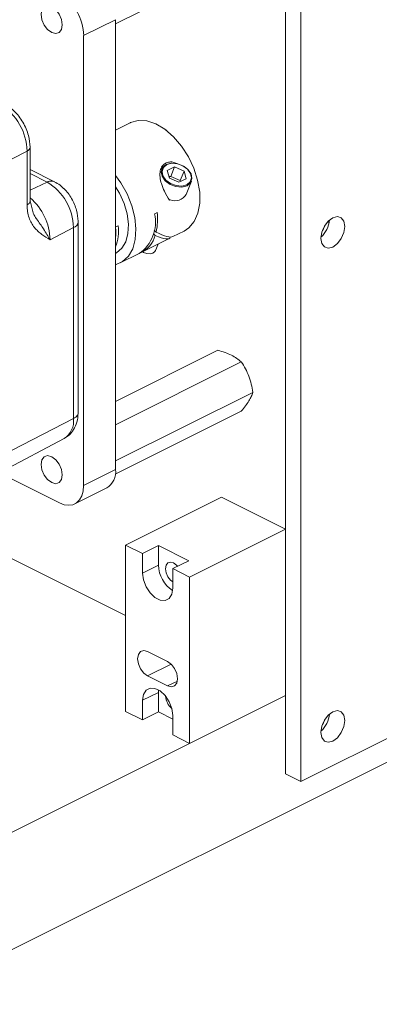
# Paper-space layout 'Sheet3' of a CAD drawing. Header units: inches. Extents: x 0.78 to 10.31, y 0.31 to 7.8.
# Tile 21 of 24: x 5.26 to 6.25, y 0.31 to 3.04. Entities that reach past the tile are written whole.
import ezdxf

# ---------------------------------------------------------------- set-up
doc = ezdxf.new("R2010")
doc.units = ezdxf.units.IN
doc.header["$MEASUREMENT"] = 0
doc.layers.add('SLD-0', color=7, linetype='Continuous')
doc.styles.add('SLDTEXTSTYLE3', font='TXT', dxfattribs={"width": 0.75})
doc.dimstyles.new('SLDDIMSTYLE2', dxfattribs={"dimtxt": 0.125, "dimasz": 0.13, "dimexe": 0, "dimexo": 0.0625, "dimgap": 0.03125, "dimtad": 0, "dimtih": 1, "dimtoh": 1, "dimlfac": 2, "dimrnd": 1e-09, "dimzin": 12, "dimdsep": 46, "dimtxsty": 'SLDTEXTSTYLE3', "dimsah": 1, "dimcen": 0.09, "dimadec": 0, "dimazin": 3, "dimtfac": 1, "dimtofl": 0, "dimtmove": 0, "dimatfit": 3, "dimfxl": 1, "dimfrac": 2, "dimtolj": 1, "dimtzin": 12, "dimarcsym": 0})

# ---------------------------------------------------------------- blocks, each defined once
blk = doc.blocks.new('_D_5')
at = {"layer": 'SLD-0'}
for p, q in [((9.2038, 5.5995), (9.2038, 7.8007)), ((9.2038, 7.6925), (8.7478, 7.4645)), ((8.0627, 7.4448), (8.0373, 7.4448)), ((8.0373, 7.4448), (8.0373, 7.2464)), ((8.6341, 7.4448), (8.6595, 7.4448)), ((8.6595, 7.4448), (8.6595, 7.2464)), ((8.0373, 7.2464), (8.0627, 7.2464)), ((8.6595, 7.2464), (8.6341, 7.2464)), ((2.6101, 4.3956), (7.949, 7.065)), ((2.6101, 3.0604), (2.6101, 4.5039))]:
    blk.add_line(p, q, dxfattribs=at)
for points in [[(9.2038, 7.6925), (9.1029, 7.6644), (9.1208, 7.6286)], [(2.6101, 4.3956), (2.7109, 4.4237), (2.6931, 4.4594)]]:
    blk.add_solid(points, dxfattribs=at)
at = {"layer": 'SLD-0', "char_height": 0.125, "attachment_point": 1, "style": 'SLDTEXTSTYLE3'}
for s, insert in [('473.71', (8.0944, 7.4075, -0.8317)), ('18.65', (8.0898, 7.2205, -0.8317))]:
    blk.add_mtext(s, dxfattribs=dict(at, insert=insert))

psp = doc.layouts.new('Sheet3')

# ---------------------------------------------------------------- linework, layer by layer
at = {"color": 144, "linetype": 'Continuous', "lineweight": 0}
for p, q in [((5.9923, 0.9493), (5.9923, 3.2497)), ((5.6655, 2.618), (5.6856, 2.628)), ((5.6716, 2.5968), (5.6655, 2.618)), ((5.675, 2.6019), (5.6856, 2.628)), ((5.7117, 2.6168), (5.7011, 2.5907)), ((5.7117, 2.6168), (5.7178, 2.5956)), ((5.675, 2.6019), (5.6707, 2.5997)), ((5.6977, 2.5856), (5.6716, 2.5968)), ((5.7178, 2.5956), (5.6977, 2.5856)), ((5.7019, 2.5877), (5.7011, 2.5907)), ((5.7013, 2.5901), (5.7034, 2.5884)), ((5.7208, 2.561), (5.7212, 2.5612)), ((5.6738, 2.5375), (5.6697, 2.5386)), ((5.6714, 2.5363), (5.6738, 2.5375)), ((5.6306, 2.4986), (5.6375, 2.5021)), ((6.1116, 2.4795), (6.1116, 2.4695)), ((5.5227, 2.4621), (5.5294, 2.4654)), ((5.6274, 2.4434), (5.6321, 2.4387)), ((5.5227, 1.9795), (5.8056, 2.1209)), ((5.5504, 1.5819), (5.8155, 1.7145)), ((5.9923, 1.6262), (5.8155, 1.7145)), ((5.5504, 1.387), (4.9804, 1.672)), ((5.5504, 1.5819), (5.5504, 1.1219)), ((5.7247, 1.539), (5.6805, 1.5169)), ((5.6805, 1.4628), (5.6805, 1.5169)), ((5.7272, 1.0335), (5.9923, 1.166)), ((5.5504, 1.1219), (5.597, 1.0985)), ((5.6412, 1.1206), (5.597, 1.0985)), ((5.6412, 1.1206), (5.6805, 1.101)), ((5.6805, 1.0568), (5.6805, 1.1109)), ((5.6805, 1.0568), (5.7272, 1.0335))]:
    psp.add_line(p, q, dxfattribs=at)
at = {"color": 7, "linetype": 'Continuous', "lineweight": 15}
for p, q in [((6.0347, 3.2285), (6.0347, 0.9281)), ((5.5227, 3.0237), (5.8699, 3.1973)), ((5.4343, 2.9913), (5.5227, 3.0355)), ((5.5227, 1.791), (5.5227, 3.0355)), ((5.4343, 1.7468), (5.4343, 2.9913)), ((10.1536, 2.9875), (6.0347, 0.9281)), ((5.5626, 2.7502), (5.5227, 2.7302)), ((5.6622, 2.7298), (5.6611, 2.7306)), ((5.2778, 2.6719), (5.2371, 2.6508)), ((5.2778, 2.5232), (5.2778, 2.6719)), ((5.2865, 2.534), (5.2865, 2.6826)), ((5.3533, 2.5873), (5.2865, 2.6207)), ((5.6856, 2.628), (5.7117, 2.6168)), ((5.693, 2.6371), (5.6925, 2.6372)), ((5.7123, 2.6292), (5.7119, 2.6294)), ((5.7011, 2.5907), (5.675, 2.6019)), ((5.7173, 2.5523), (5.7321, 2.5888)), ((5.2958, 2.4971), (5.2865, 2.534)), ((5.7557, 2.5413), (5.7557, 2.5427)), ((5.302, 2.4876), (5.3038, 2.484)), ((5.4062, 2.4603), (5.3416, 2.4269)), ((5.4062, 1.9321), (5.4062, 2.4603)), ((5.4192, 2.4764), (5.419, 2.4784)), ((5.4192, 1.9482), (5.4192, 2.4764)), ((5.6295, 2.4533), (5.6347, 2.4481)), ((5.5951, 2.3922), (5.6704, 2.4299)), ((5.6812, 2.4353), (5.7123, 2.4508)), ((5.6326, 2.3966), (5.6399, 2.4147)), ((5.5355, 2.3625), (5.5881, 2.3888)), ((5.5227, 1.9152), (5.8699, 2.0888)), ((5.5227, 1.8149), (5.902, 2.0045)), ((5.419, 1.9502), (5.419, 1.9482)), ((5.5218, 1.7784), (5.8699, 1.9524)), ((5.2371, 1.8446), (5.4062, 1.9321)), ((5.2099, 1.7868), (5.3801, 1.8766)), ((5.2007, 1.7822), (5.3678, 1.6986)), ((5.4343, 1.7468), (5.5227, 1.791)), ((5.4099, 1.6959), (5.4983, 1.7401)), ((4.9334, 0.3118), (7.6501, 1.6702)), ((5.7272, 1.4936), (5.9923, 1.6261)), ((5.597, 1.5586), (5.5504, 1.5819)), ((5.597, 1.5586), (5.6412, 1.5807)), ((5.7247, 1.539), (5.6412, 1.5807)), ((5.6412, 1.5807), (5.6412, 1.5266)), ((5.597, 1.5586), (5.597, 1.5045)), ((5.6412, 1.5266), (5.597, 1.5045)), ((5.7272, 1.4936), (5.6805, 1.5169)), ((5.7272, 1.0335), (5.7272, 1.4936)), ((5.6663, 1.26), (5.6112, 1.2876)), ((5.6112, 1.2201), (5.6663, 1.1925)), ((5.6412, 1.1748), (5.597, 1.1527)), ((5.6416, 1.1814), (5.6412, 1.1748)), ((5.6412, 1.1748), (5.6412, 1.1206)), ((4.9334, 0.6366), (5.9923, 1.166)), ((5.597, 1.1527), (5.597, 1.0985)), ((6.0347, 0.9281), (5.9923, 0.9493))]:
    psp.add_line(p, q, dxfattribs=at)
at = {"color": 8, "linetype": 'Continuous', "lineweight": 15}
for p, q in [((5.3331, 2.5863), (5.2865, 2.6096)), ((5.2865, 2.564), (5.3331, 2.5863)), ((5.6112, 1.2201), (5.6764, 1.2527)), ((5.6663, 1.1925), (5.6934, 1.206))]:
    psp.add_line(p, q, dxfattribs=at)
at = {"color": 7, "linetype": 'Continuous', "lineweight": 15, "flags": 128}
for points in [[(5.3753, 3.021), (5.373, 3.0359), (5.3667, 3.0507), (5.3572, 3.0633), (5.3459, 3.0716), (5.3347, 3.0745), (5.3252, 3.0715), (5.3188, 3.063), (5.3166, 3.0503), (5.3188, 3.0355), (5.3252, 3.0206), (5.3347, 3.0081), (5.3459, 2.9997), (5.3572, 2.9968), (5.3667, 2.9999), (5.373, 3.0084), (5.3753, 3.021)], [(5.7123, 2.4508), (5.7252, 2.4595), (5.74, 2.477), (5.7501, 2.5), (5.7552, 2.5276), (5.755, 2.5584), (5.7494, 2.5911), (5.7389, 2.6243), (5.7238, 2.6564), (5.7048, 2.686), (5.6827, 2.7117), (5.6587, 2.7324), (5.6337, 2.7472), (5.6088, 2.7554), (5.5852, 2.7566), (5.564, 2.7508), (5.5626, 2.7502)], [(5.6598, 2.5898), (5.6511, 2.6022), (5.6485, 2.615), (5.6524, 2.6264), (5.6622, 2.6346), (5.6764, 2.6384), (5.6925, 2.6372)], [(5.7216, 2.6218), (5.7299, 2.61), (5.7324, 2.5977), (5.7286, 2.5868), (5.7193, 2.5789), (5.7057, 2.5753), (5.69, 2.5765), (5.6746, 2.5823), (5.6617, 2.5918), (5.6534, 2.6036), (5.6509, 2.6159), (5.6547, 2.6268), (5.664, 2.6347), (5.6776, 2.6383), (5.6933, 2.6371), (5.7087, 2.6313), (5.7216, 2.6218)], [(5.7123, 2.6292), (5.7224, 2.6211), (5.7311, 2.6088), (5.7337, 2.5959), (5.7298, 2.5845), (5.7201, 2.5763), (5.7059, 2.5726), (5.6894, 2.5738), (5.6733, 2.5799), (5.6598, 2.5898), (5.6598, 2.5898)], [(5.5227, 2.6045), (5.5375, 2.5838), (5.5545, 2.5533), (5.5675, 2.521), (5.5757, 2.4884), (5.5789, 2.4567), (5.577, 2.4275), (5.5699, 2.402), (5.5581, 2.3813), (5.5421, 2.3663), (5.5227, 2.3577)], [(5.5223, 2.3889), (5.5255, 2.3907), (5.5401, 2.4033), (5.5507, 2.4214), (5.5567, 2.4441), (5.5579, 2.4701), (5.5543, 2.4983), (5.5459, 2.5271), (5.5333, 2.5553), (5.5227, 2.5731)], [(6.1231, 2.4065), (6.1358, 2.416), (6.1465, 2.4301), (6.1537, 2.4469), (6.1562, 2.4637), (6.1537, 2.478), (6.1465, 2.4876), (6.1358, 2.491), (6.1231, 2.4877), (6.1104, 2.4783), (6.0996, 2.4641), (6.0925, 2.4474), (6.0899, 2.4306), (6.0925, 2.4163), (6.0996, 2.4067), (6.1104, 2.4033), (6.1231, 2.4065)], [(5.3753, 1.7761), (5.373, 1.791), (5.3667, 1.8058), (5.3572, 1.8183), (5.3459, 1.8267), (5.3347, 1.8296), (5.3252, 1.8265), (5.3188, 1.8181), (5.3166, 1.8054), (5.3188, 1.7906), (5.3252, 1.7757), (5.3347, 1.7632), (5.3459, 1.7548), (5.3572, 1.7519), (5.3667, 1.755), (5.373, 1.7634), (5.3753, 1.7761)], [(5.3678, 1.6986), (5.3808, 1.6937), (5.3933, 1.6921), (5.4048, 1.6939), (5.4148, 1.6989), (5.4231, 1.7072), (5.4293, 1.7182), (5.433, 1.7315), (5.4343, 1.7468)], [(5.694, 1.5236), (5.6914, 1.5265), (5.683, 1.5328), (5.6745, 1.535), (5.6673, 1.5327), (5.6625, 1.5263), (5.6609, 1.5168), (5.6625, 1.5056), (5.6673, 1.4944), (5.6745, 1.4849), (5.6805, 1.4801)], [(5.597, 1.5045), (5.5996, 1.4857), (5.6068, 1.4668), (5.6179, 1.4498), (5.6315, 1.4369), (5.646, 1.4297), (5.6596, 1.4289), (5.6707, 1.4348), (5.678, 1.4465), (5.6805, 1.4628)], [(5.6112, 1.2876), (5.6006, 1.2903), (5.5917, 1.2875), (5.5857, 1.2795), (5.5836, 1.2676), (5.5857, 1.2537), (5.5917, 1.2397), (5.6006, 1.2279), (5.6112, 1.2201)], [(5.6663, 1.1925), (5.6769, 1.1898), (5.6858, 1.1926), (5.6918, 1.2006), (5.6939, 1.2125), (5.6918, 1.2265), (5.6858, 1.2404), (5.6769, 1.2522), (5.6663, 1.26)], [(5.6805, 1.1109), (5.678, 1.1297), (5.6707, 1.1487), (5.6596, 1.1656), (5.646, 1.1785), (5.6315, 1.1857), (5.6179, 1.1865), (5.6068, 1.1806), (5.5996, 1.1689), (5.597, 1.1527)], [(6.1231, 1.0399), (6.1358, 1.0494), (6.1465, 1.0636), (6.1537, 1.0803), (6.1562, 1.0971), (6.1537, 1.1114), (6.1465, 1.121), (6.1358, 1.1244), (6.1231, 1.1211), (6.1104, 1.1117), (6.0996, 1.0975), (6.0925, 1.0808), (6.0899, 1.064), (6.0925, 1.0497), (6.0996, 1.0401), (6.1104, 1.0367), (6.1231, 1.0399)]]:
    psp.add_lwpolyline(points, dxfattribs=at)
at = {"color": 144, "linetype": 'Continuous', "lineweight": 0, "flags": 128}
for points in [[(5.6701, 2.6019), (5.6716, 2.6017), (5.6741, 2.6014)], [(6.0941, 2.4525), (6.097, 2.4568), (6.1016, 2.4673)], [(5.5972, 2.3933), (5.5999, 2.3917), (5.6088, 2.3883), (5.618, 2.3876), (5.6259, 2.3897), (5.6313, 2.3943), (5.6326, 2.3966)], [(6.0942, 1.086), (6.0969, 1.0902), (6.1015, 1.1006)]]:
    psp.add_lwpolyline(points, dxfattribs=at)
at = {"color": 7, "linetype": 'Continuous', "lineweight": 15}
for centre, radius, start, end in [((5.2983, 2.989), 0.1361, 0.9678, 59.2421), ((5.1251, 2.6693), 0.1527, 0.9678, 59.2421), ((5.2566, 2.4578), 0.1495, 0.9678, 59.2421), ((5.4753, 2.4835), 0.1633, 347.4772, 6.5417), ((5.4126, 2.4494), 0.1179, 339.0297, 7.8087), ((5.5599, 2.4584), 0.0748, 295.0009, 344.7412), ((5.4692, 1.7854), 0.0538, 302.6962, 5.9747), ((5.7257, 1.5273), 0.0844, 180.4626, 237.3429)]:
    psp.add_arc(centre, radius, start, end, dxfattribs=at)
at = {"color": 8, "linetype": 'Continuous', "lineweight": 15}
for centre, radius, start, end in [((5.2732, 2.6845), 0.0134, 290.0794, 352.0603), ((5.2732, 2.5358), 0.0134, 290.082, 352.0379), ((5.1841, 2.4225), 0.1576, 1.6033, 49.4722), ((5.3996, 2.4789), 0.0198, 289.3667, 352.7532), ((5.3487, 1.9252), 0.0579, 302.8317, 6.8044)]:
    psp.add_arc(centre, radius, start, end, dxfattribs=at)
at = {"color": 144, "linetype": 'Continuous', "lineweight": 0}
for centre, radius, start, end in [((5.6871, 2.5696), 0.0348, 247.503, 330.0652), ((5.5269, 2.4756), 0.1062, 305.17, 12.5499), ((6.0428, 2.4873), 0.0712, 311.6511, 355.2188), ((5.3781, 2.4463), 0.1452, 354.8419, 5.1581), ((5.7078, 1.1663), 0.0469, 182.7121, 230.418), ((6.0428, 1.1207), 0.0712, 311.6511, 355.2188)]:
    psp.add_arc(centre, radius, start, end, dxfattribs=at)
psp.add_ellipse((5.5288, 2.5462), major_axis=(0.1438, -0.1145), ratio=0.180295, start_param=5.645869, end_param=6.366719, dxfattribs=at)
at = {"color": 7, "linetype": 'Continuous', "lineweight": 15}
psp.add_ellipse((5.5396, 2.5516), major_axis=(0.1438, -0.1145), ratio=0.180295, start_param=5.56868, end_param=6.199706, dxfattribs=at)
for points, knots in [([(5.2865, 2.6826), (5.2856, 2.6935), (5.2841, 2.7102), (5.2756, 2.734), (5.2666, 2.7519), (5.2555, 2.7684), (5.2392, 2.7871), (5.2255, 2.7956), (5.2166, 2.8012)], [0, 0, 0, 0, 0.237482, 0.365866, 0.497336, 0.629165, 0.758603, 1, 1, 1, 1]), ([(5.3843, 2.5635), (5.3794, 2.5684), (5.3697, 2.5781), (5.3586, 2.5843), (5.3531, 2.5874)], [0, 0, 0, 0, 0.506973, 1, 1, 1, 1]), ([(5.3416, 2.4269), (5.3338, 2.4315), (5.326, 2.4362), (5.3149, 2.4443), (5.3113, 2.4472), (5.3045, 2.4536), (5.3012, 2.4571), (5.2921, 2.4684), (5.2871, 2.4772), (5.2816, 2.4929), (5.2802, 2.4985), (5.2783, 2.5104), (5.2778, 2.5166), (5.2778, 2.5232)], [0, 0, 0, 0, 0.25, 0.25, 0.375, 0.375, 0.5, 0.5, 0.75, 0.75, 0.875, 0.875, 1, 1, 1, 1]), ([(5.3042, 2.4842), (5.3038, 2.4847), (5.3009, 2.4888), (5.2984, 2.4936), (5.2962, 2.4976)], [0, 0, 0, 0, 0.144197, 1, 1, 1, 1]), ([(5.383, 1.8787), (5.3868, 1.8811), (5.3962, 1.887), (5.4076, 1.9017), (5.4169, 1.9221), (5.4184, 1.9386), (5.4191, 1.9469)], [0, 0, 0, 0, 0.168872, 0.424489, 0.70753, 1, 1, 1, 1])]:
    psp.add_open_spline(points, degree=3, knots=knots, dxfattribs=at)
at = {"color": 144, "linetype": 'Continuous', "lineweight": 0}
for points, knots in [([(5.6714, 2.5363), (5.6665, 2.544), (5.6582, 2.5574), (5.6491, 2.5803), (5.6447, 2.6002), (5.6451, 2.6172), (5.6505, 2.6303), (5.6596, 2.6386), (5.6711, 2.6423), (5.6831, 2.6418), (5.6903, 2.6382), (5.6933, 2.6366)], [0, 0, 0, 0, 0.193942, 0.333913, 0.447392, 0.561514, 0.660598, 0.752437, 0.842459, 0.93231, 1, 1, 1, 1]), ([(5.3776, 2.5696), (5.3785, 2.569), (5.3835, 2.5655), (5.3915, 2.5552), (5.4014, 2.5408), (5.4093, 2.5247), (5.417, 2.5034), (5.4182, 2.4882), (5.419, 2.4784)], [0, 0, 0, 0, 0.035021, 0.198574, 0.365599, 0.532623, 0.696177, 1, 1, 1, 1]), ([(5.8427, 2.1073), (5.8372, 2.1101), (5.8313, 2.1126), (5.8188, 2.1171), (5.8123, 2.1191), (5.8056, 2.1209)], [0, 0, 0, 0, 0.5, 0.5, 1, 1, 1, 1]), ([(5.8699, 2.0888), (5.8662, 2.0921), (5.8621, 2.0954), (5.8531, 2.1017), (5.8481, 2.1046), (5.8427, 2.1073)], [0, 0, 0, 0, 0.5, 0.5, 1, 1, 1, 1]), ([(5.8909, 2.0491), (5.8882, 2.0563), (5.885, 2.0632), (5.8779, 2.0763), (5.874, 2.0827), (5.8699, 2.0888)], [0, 0, 0, 0, 0.5, 0.5, 1, 1, 1, 1]), ([(5.8909, 1.9809), (5.8936, 1.9854), (5.8959, 1.9895), (5.8995, 1.9973), (5.9009, 2.001), (5.902, 2.0045)], [0, 0, 0, 0, 0.5, 0.5, 1, 1, 1, 1])]:
    psp.add_open_spline(points, degree=3, knots=knots, dxfattribs=at)
at = {"color": 8, "linetype": 'Continuous', "lineweight": 15}
for points, knots in [([(5.353, 2.5874), (5.3529, 2.5875), (5.3511, 2.5887), (5.3467, 2.5893), (5.3401, 2.5891), (5.3354, 2.5872), (5.3331, 2.5863)], [0, 0, 0, 0, 0.029465, 0.352977, 0.676488, 1, 1, 1, 1]), ([(5.3416, 2.4269), (5.3358, 2.4366), (5.325, 2.4548), (5.3108, 2.4748), (5.3042, 2.4842)], [0, 0, 0, 0, 0.534914, 1, 1, 1, 1]), ([(5.419, 1.9482), (5.419, 1.9472), (5.419, 1.9446), (5.4168, 1.9404), (5.4126, 1.9359), (5.4083, 1.9334), (5.4062, 1.9321)], [0, 0, 0, 0, 0.168764, 0.445843, 0.722921, 1, 1, 1, 1])]:
    psp.add_open_spline(points, degree=3, knots=knots, dxfattribs=at)
at = {"color": 144, "linetype": 'Continuous', "lineweight": 0}
for points in [[(5.902, 2.0045), (5.8998, 2.0198), (5.8964, 2.0348), (5.8909, 2.0491)], [(5.8699, 1.9524), (5.8782, 1.9624), (5.8854, 1.9721), (5.8909, 1.9809)]]:
    psp.add_open_spline(points, degree=3, dxfattribs=at)

# ---------------------------------------------------------------- dimensions: what is measured, and where the dimension line sits
at = {"layer": 'SLD-0'}
dim = psp.add_linear_dim(base=(2.6101, 4.3956), p1=(9.2038, 5.5562), p2=(2.6101, 3.0171), angle=26.5651, dimstyle='SLDDIMSTYLE2', dxfattribs=at)
dim.commit()
dim.dimension.update_dxf_attribs({"geometry": '_D_5', "text_midpoint": (8.3484, 7.2648), "dimtype": 160})

doc.saveas('drawing.dxf')
